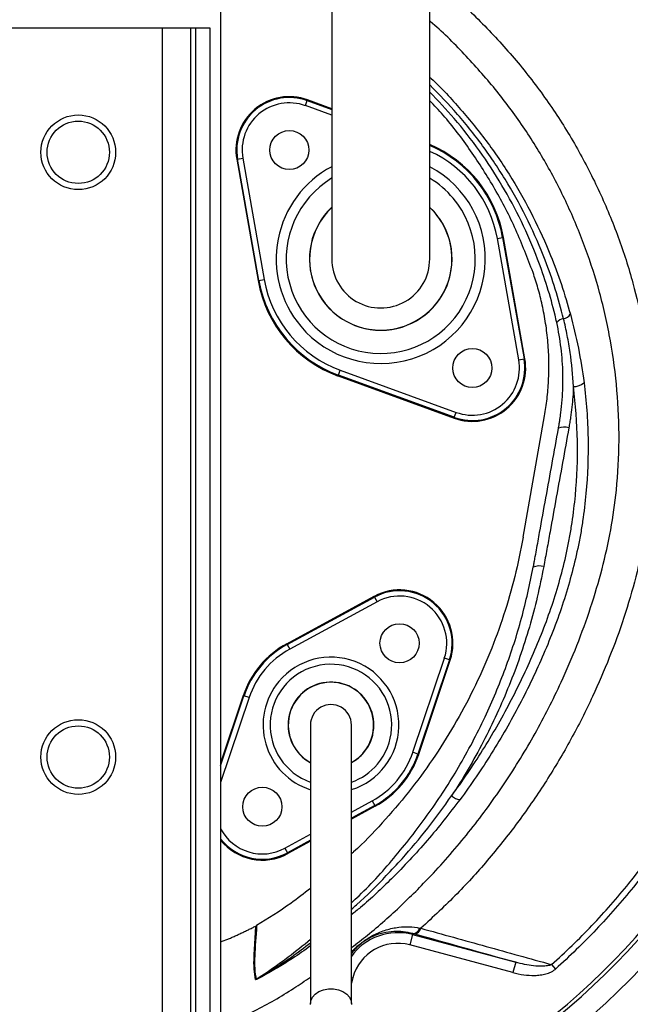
# Model space of a CAD drawing. Header units: millimetres. Extents: x 3528 to 6506, y 5193 to 8895.
# Tile 6 of 13: x 4935 to 5793, y 6098 to 7482. Entities that reach past the tile are written whole.
import ezdxf

# ---------------------------------------------------------------- set-up
doc = ezdxf.new("R2010")
doc.units = ezdxf.units.MM
doc.header["$LTSCALE"] = 5

msp = doc.modelspace()

# ---------------------------------------------------------------- linework, layer by layer
at = {"color": 7, "linetype": 'Continuous', "lineweight": 25}
for p, q in [((5217.2, 7620.3), (5217.2, 5267.5)), ((4832.6, 7470.3), (5201.9, 7470.3)), ((5135, 7470.3), (5135, 5267.5)), ((5175, 7470.3), (5175, 5267.5)), ((5181.9, 7470.3), (5181.9, 5267.5)), ((5201.9, 7470.3), (5201.9, 5267.5)), ((5336.3, 7360.9), (5338.9, 7367.9)), ((5338.9, 7367.9), (5339.3, 7369)), ((5373.5, 7356.6), (5339.3, 7369)), ((5241, 7285.7), (5239.8, 7285.5)), ((5239.8, 7285.5), (5269.9, 7114.9)), ((5241, 7285.7), (5248.3, 7287)), ((5271, 7115.2), (5241, 7285.7)), ((5248.3, 7287), (5278.4, 7116.5)), ((5606, 7174.2), (5613.4, 7175.5)), ((5636.1, 7003.6), (5606, 7174.2)), ((5613.4, 7175.5), (5614.6, 7175.7)), ((5613.4, 7175.5), (5643.5, 7004.9)), ((5644.6, 7005.1), (5614.6, 7175.7)), ((5271, 7115.2), (5269.9, 7114.9)), ((5271, 7115.2), (5278.4, 7116.5)), ((5636.1, 7003.6), (5643.5, 7004.9)), ((5643.5, 7004.9), (5644.6, 7005.1)), ((5382.8, 6982), (5382.4, 6980.9)), ((5382.4, 6980.9), (5545.1, 6921.6)), ((5382.8, 6982), (5385.3, 6989)), ((5545.5, 6922.8), (5382.8, 6982)), ((5385.3, 6989), (5548.1, 6929.8)), ((5545.5, 6922.8), (5545.1, 6921.6)), ((5545.5, 6922.8), (5548.1, 6929.8)), ((5642.2, 6754.3), (5672.3, 6925)), ((5691.8, 6907.4), (5692.4, 6910.8)), ((5310.2, 6604.6), (5432.9, 6671.2)), ((5433.4, 6670.1), (5432.9, 6671.2)), ((5310.8, 6603.6), (5433.4, 6670.1)), ((5437, 6663.5), (5314.3, 6597)), ((5433.4, 6670.1), (5437, 6663.5)), ((5310.8, 6603.6), (5310.2, 6604.6)), ((5310.8, 6603.6), (5314.3, 6597)), ((5487.3, 6451.9), (5531.5, 6584.2)), ((5538.6, 6581.8), (5494.4, 6449.5)), ((5495.5, 6449.1), (5539.8, 6581.5)), ((5538.6, 6581.8), (5531.5, 6584.2)), ((5538.6, 6581.8), (5539.8, 6581.5)), ((5248.9, 6531.6), (5217.2, 6436.7)), ((5250, 6531.2), (5248.9, 6531.6)), ((5257.2, 6528.8), (5250, 6531.2)), ((5494.4, 6449.5), (5487.3, 6451.9)), ((5494.4, 6449.5), (5495.5, 6449.1)), ((5430.1, 6383.7), (5433.7, 6377.1)), ((5434.2, 6376.1), (5401, 6358)), ((5433.7, 6377.1), (5434.2, 6376.1)), ((5343.5, 6326.8), (5311.6, 6309.5)), ((5307.4, 6317.1), (5311, 6310.5)), ((5311, 6310.5), (5311.6, 6309.5)), ((5217.2, 6185.5), (5229.6, 6190.2)), ((5486.7, 6195.6), (5482.9, 6181.1)), ((5487.1, 6197.1), (5486.7, 6195.6)), ((5486.7, 6195.6), (5631.7, 6156.7)), ((5627.9, 6142.3), (5482.9, 6181.1)), ((5631.7, 6156.7), (5627.9, 6142.3)), ((5682.2, 6153.6), (5687.8, 6147.3))]:
    msp.add_line(p, q, dxfattribs=at)
at = {"color": 8, "linetype": 'Continuous', "lineweight": 25}
for p, q in [((5338.9, 7367.9), (5373.5, 7355.3)), ((5373.5, 7347.4), (5336.3, 7360.9)), ((5217.2, 6433), (5250, 6531.2)), ((5257.2, 6528.8), (5217.2, 6409.4)), ((5401, 6367.9), (5430.1, 6383.7)), ((5433.7, 6377.1), (5401, 6359.4)), ((5307.4, 6317.1), (5343.5, 6336.7)), ((5343.5, 6328.2), (5311, 6310.5)), ((5400.9, 6135.5), (5402.9, 6135)), ((5402.9, 6135), (5401, 6127.6))]:
    msp.add_line(p, q, dxfattribs=at)
at = {"color": 7, "linetype": 'Continuous', "lineweight": 25, "flags": 128}
msp.add_lwpolyline([(5343.5, 6097.5), (5344, 6102.7), (5346.2, 6107.6), (5350.1, 6112), (5355.3, 6115.5), (5361.6, 6118), (5368.6, 6119.3), (5375.8, 6119.3), (5382.8, 6118), (5389.1, 6115.5), (5394.4, 6112), (5398.2, 6107.6), (5400.5, 6102.7), (5400.9, 6097.5)], dxfattribs=at)
at = {"color": 7, "linetype": 'Continuous', "lineweight": 25}
for centre, radius in [((5017.2, 7295.3), 52.5), ((5017.2, 7295.3), 43.8), ((5313.7, 7298.5), 27.5), ((5570.8, 6992.1), 27.5), ((5468.6, 6605.2), 27.5), ((5017.2, 6445.3), 52.5), ((5017.2, 6445.3), 43.8), ((5275.8, 6375.4), 27.5)]:
    msp.add_circle(centre, radius, dxfattribs=at)
for centre, radius, start, end in [((5017.2, 6895.3), 1290, 91.6196, 180), ((5017.2, 6895.3), 1290, 278.9187, 88.32), ((5017.2, 6895.3), 1087.5, 0, 81.2735), ((5017.2, 6895.3), 1052.5, 0, 80.9903), ((5017.2, 6895.3), 1057.5, 0, 81.0236), ((5313.7, 7298.5), 75, 70, 190), ((5313.7, 7298.5), 73.8, 70, 190), ((5313.7, 7298.5), 66.3, 70, 190), ((5442.2, 7145.3), 175, 10, 66.8454), ((5442.2, 7145.3), 100, 133.5733, 0), ((5442.2, 7145.3), 100, 0, 46.1696), ((5442.2, 7145.3), 68.8, 180, 0.042), ((5442.2, 7145.3), 175, 190, 250), ((5442.2, 7145.3), 173.8, 190, 250), ((5442.2, 7145.3), 166.3, 190, 250), ((5701.7, 7044.9), 16.7, 99.2294, 137.4543), ((5696.5, 7075.7), 14.4, 279.8905, 326.4123), ((5570.8, 6992.1), 75, 250, 10), ((5570.8, 6992.1), 73.8, 250, 10), ((5570.8, 6992.1), 66.3, 250, 10), ((5713.5, 6987.1), 21.1, 268.1483, 312.2375), ((5700.1, 6888.1), 21, 72.7438, 113.3935), ((5017.2, 6895.3), 1052.5, 280.9542, 0), ((5017.2, 6895.3), 1057.5, 280.9017, 0), ((5017.2, 6895.3), 1087.5, 280.597, 0), ((5664.8, 6693.9), 20, 71.6021, 114.5614), ((5468.6, 6605.2), 75, 341.5102, 118.4898), ((5468.6, 6605.2), 73.8, 341.5102, 118.4898), ((5468.6, 6605.2), 66.3, 341.5102, 118.4898), ((5372.2, 6490.3), 130, 118.4898, 161.5102), ((5372.2, 6490.3), 128.8, 118.4898, 161.5102), ((5372.2, 6490.3), 121.3, 118.4898, 161.5102), ((5372.2, 6490.3), 60.3, 320, 241.477), ((5372.2, 6490.3), 60.3, 320, 241.4713), ((5372.2, 6490.3), 60, 0, 241.013), ((5372.2, 6490.3), 28.8, 0, 180.087), ((5372.2, 6490.3), 60, 299.0223, 0), ((5372.2, 6490.3), 60.3, 298.615, 320), ((5372.2, 6490.3), 60.3, 298.6204, 320), ((5372.2, 6490.3), 121.3, 298.4898, 341.5102), ((5372.2, 6490.3), 128.8, 298.4898, 341.5102), ((5372.2, 6490.3), 130, 298.4898, 341.5102), ((5555.5, 6405.9), 20.6, 227.7813, 264.2489), ((5275.8, 6375.4), 75, 218.6394, 298.4898), ((5486.5, 6207.7), 10.7, 273.1121, 344.8417), ((5488.2, 6207.2), 10.7, 274.2155, 345.6738), ((5466, 6118.1), 65.3, 75, 165), ((5259.3, 6145.7), 15.1, 298.1476, 301.7807)]:
    msp.add_arc(centre, radius, start, end, dxfattribs=at)
at = {"color": 8, "linetype": 'Continuous', "lineweight": 25}
for centre, radius, start, end in [((5442.2, 7145.3), 173.8, 10, 66.5906), ((5442.2, 7145.3), 166.3, 10, 65.4651), ((5442.2, 7145.3), 146.9, 117.9897, 220), ((5442.2, 7145.3), 146.9, 220, 61.9317), ((5442.2, 7145.3), 132.8, 121.3308, 40), ((5442.2, 7145.3), 132.8, 40, 58.5964), ((5442.2, 7145.3), 100.2, 133.8007, 46.4058), ((5372.2, 6490.3), 85.4, 320, 250.1162), ((5372.2, 6490.3), 95.4, 287.7115, 140), ((5372.2, 6490.3), 95.4, 140, 252.4222), ((5372.2, 6490.3), 85.4, 289.7567, 320), ((5275.8, 6375.4), 66.3, 207.9554, 298.4898), ((5275.8, 6375.4), 73.8, 217.4784, 298.4898), ((5466, 6118.1), 80.3, 75, 144.6267)]:
    msp.add_arc(centre, radius, start, end, dxfattribs=at)
at = {"color": 7, "linetype": 'Continuous', "lineweight": 25}
for points, knots in [([(5687.9, 7642.7), (5707.7, 7624.9), (5726.6, 7606.5), (5763, 7568.3), (5780.4, 7548.5), (5805.3, 7517.7), (5813.4, 7507.3), (5825.3, 7491.4), (5829.2, 7486.1), (5837, 7475.3), (5840.8, 7469.9), (5859.5, 7442.6), (5873.6, 7420.3), (5913.1, 7351.9), (5935.8, 7304.3), (5959.5, 7242.5), (5964, 7230), (5972.5, 7204.9), (5976.5, 7192.3), (5987.7, 7154.2), (5994.2, 7128.6), (5999.7, 7102.6)], [0, 0, 0, 0, 0.125, 0.125, 0.25, 0.25, 0.3125, 0.3125, 0.34375, 0.34375, 0.375, 0.375, 0.5, 0.5, 0.75, 0.75, 0.8125, 0.8125, 0.875, 0.875, 1, 1, 1, 1]), ([(5992.2, 7101), (5986.8, 7126.8), (5980.4, 7152.2), (5969.2, 7189.9), (5965.3, 7202.5), (5956.8, 7227.3), (5952.4, 7239.7), (5928.9, 7301), (5906.4, 7348.1), (5867.3, 7415.9), (5853.3, 7438), (5831, 7470.5), (5823.3, 7481.2), (5807.6, 7502.3), (5799.5, 7512.6), (5783, 7533), (5774.5, 7543.1), (5757.2, 7562.8), (5748.3, 7572.5), (5721.2, 7601), (5702.3, 7619.3), (5682.8, 7636.9)], [0, 0, 0, 0, 0.125, 0.125, 0.1875, 0.1875, 0.25, 0.25, 0.5, 0.5, 0.625, 0.625, 0.6875, 0.6875, 0.75, 0.75, 0.8125, 0.8125, 0.875, 0.875, 1, 1, 1, 1]), ([(5373.5, 7536.9), (5373.5, 7520.2), (5373.5, 7487), (5373.5, 7438.3), (5373.5, 7391.3), (5373.5, 7346.8), (5373.5, 7305.3), (5373.5, 7267.7), (5373.5, 7236.1), (5373.5, 7210.6), (5373.5, 7191.3), (5373.5, 7177), (5373.5, 7165.4), (5373.5, 7156.7), (5373.5, 7150.2), (5373.5, 7147), (5373.5, 7145.3)], [0, 0, 0, 0, 0.079644, 0.158009, 0.235124, 0.311015, 0.385614, 0.459005, 0.531252, 0.593311, 0.65426, 0.714301, 0.773508, 0.85087, 0.926319, 1, 1, 1, 1]), ([(5511, 7145.3), (5511, 7146.3), (5511, 7148.4), (5511, 7152), (5511, 7156.8), (5511, 7163), (5511, 7170.8), (5511, 7180.5), (5511, 7193.5), (5511, 7211.5), (5511, 7235.7), (5511, 7266.2), (5511, 7301.8), (5511, 7341.9), (5511, 7386.1), (5511, 7433.8), (5511, 7484.4), (5511, 7519.2), (5511, 7536.9)], [0, 0, 0, 0, 0.045521, 0.094717, 0.147611, 0.204275, 0.251456, 0.300858, 0.352419, 0.406213, 0.470225, 0.53729, 0.607172, 0.679907, 0.755587, 0.834151, 0.915609, 1, 1, 1, 1]), ([(5656.1, 7126.2), (5648.4, 7146.4), (5633.1, 7186.7), (5603.4, 7244), (5569.1, 7297.8), (5538.1, 7339.2), (5517.3, 7361.2), (5511, 7367.8)], [0, 0, 0, 0, 0.228745, 0.455263, 0.679949, 0.903115, 1, 1, 1, 1]), ([(5712.8, 6966), (5712, 6982.2), (5710.5, 6998.1), (5707, 7022), (5705.7, 7029.9), (5702.6, 7045.7), (5700.9, 7053.6), (5699, 7061.4)], [0, 0, 0, 0, 0.5, 0.5, 0.75, 0.75, 1, 1, 1, 1]), ([(5708.6, 7067.7), (5712.8, 7051.9), (5716.6, 7036), (5722.9, 7003.9), (5725.6, 6987.8), (5727.7, 6971.5)], [0, 0, 0, 0, 0.5, 0.5, 1, 1, 1, 1]), ([(5692.4, 6910.8), (5692.6, 6911.6), (5692.7, 6912.3), (5693, 6913.9), (5693.3, 6916.1), (5693.7, 6918.4), (5694.4, 6922.9), (5694.8, 6926), (5696, 6935.1), (5696.6, 6941.2), (5698, 6959.5), (5698.4, 6971.7), (5697.8, 6996), (5696.9, 7008.1), (5694, 7032.2), (5692, 7044.2), (5689.4, 7056.2)], [0, 0, 0, 0, 0.015625, 0.015625, 0.03125, 0.0625, 0.0625, 0.125, 0.125, 0.25, 0.25, 0.5, 0.5, 0.75, 0.75, 1, 1, 1, 1]), ([(5541.6, 6390.6), (5557.1, 6411.5), (5571.6, 6432.9), (5598.9, 6476.6), (5611.8, 6499), (5629.7, 6533.3), (5635.5, 6544.8), (5646.6, 6568.1), (5651.9, 6579.7), (5667.1, 6615), (5676.3, 6638.9), (5692.2, 6687.3), (5698.9, 6712), (5705.5, 6743.4), (5706.7, 6749.7), (5709, 6762.3), (5710, 6768.7), (5712.9, 6787.7), (5714.4, 6800.4), (5718, 6838.6), (5718.9, 6864), (5717.9, 6915), (5716.1, 6940.5), (5712.8, 6966)], [0, 0, 0, 0, 0.125, 0.125, 0.25, 0.25, 0.3125, 0.3125, 0.375, 0.375, 0.5, 0.5, 0.625, 0.625, 0.65625, 0.65625, 0.6875, 0.6875, 0.75, 0.75, 0.875, 0.875, 1, 1, 1, 1]), ([(5727.7, 6971.5), (5731, 6945.5), (5732.9, 6919.5), (5733.8, 6867.6), (5732.9, 6841.7), (5729.3, 6802.9), (5727.8, 6789.9), (5724.8, 6770.5), (5723.8, 6764.1), (5721.5, 6751.1), (5720.2, 6744.7), (5713.5, 6712.8), (5706.7, 6687.7), (5690.6, 6638.3), (5681.3, 6614), (5665.8, 6578.1), (5660.4, 6566.2), (5649.1, 6542.5), (5643.3, 6530.8), (5631.1, 6507.5), (5624.7, 6495.9), (5611.6, 6473.1), (5604.9, 6461.8), (5584, 6428.4), (5569.1, 6406.6), (5553.4, 6385.3)], [0, 0, 0, 0, 0.125, 0.125, 0.25, 0.25, 0.3125, 0.3125, 0.34375, 0.34375, 0.375, 0.375, 0.5, 0.5, 0.625, 0.625, 0.6875, 0.6875, 0.75, 0.75, 0.8125, 0.8125, 0.875, 0.875, 1, 1, 1, 1]), ([(5712.8, 6966), (5712.5, 6956.4), (5711.8, 6946.8), (5710.2, 6932.3), (5709.5, 6927.5), (5708.4, 6920.3), (5708.1, 6917.8), (5707.2, 6913), (5706.8, 6910.6), (5706.4, 6908.2)], [0, 0, 0, 0, 0.5, 0.5, 0.75, 0.75, 0.875, 0.875, 1, 1, 1, 1]), ([(5656.5, 6712.1), (5656.9, 6714.1), (5657.2, 6716.2), (5658, 6720.2), (5659.1, 6726.3), (5661.7, 6740.6), (5663.9, 6752.8), (5668.3, 6777.2), (5671.2, 6793.5), (5680.1, 6842.3), (5686, 6874.8), (5691.8, 6907.4)], [0, 0, 0, 0, 0.03125, 0.03125, 0.0625, 0.125, 0.25, 0.25, 0.5, 0.5, 1, 1, 1, 1]), ([(5706.4, 6908.2), (5700.5, 6875.6), (5694.7, 6843.1), (5685.8, 6794.3), (5682.9, 6778), (5678.5, 6753.6), (5676.3, 6741.4), (5674.1, 6729.2), (5672.6, 6721), (5671.9, 6717), (5671.1, 6712.9)], [0, 0, 0, 0, 0.5, 0.5, 0.75, 0.75, 0.875, 0.9375, 0.9375, 1, 1, 1, 1]), ([(5642.2, 6754.3), (5638.6, 6735.8), (5631.3, 6698.8), (5615.4, 6644.5), (5596, 6591.3), (5572.7, 6539.6), (5545.8, 6489.5), (5515.4, 6441.4), (5481.6, 6395.5), (5444.4, 6352.3), (5417.3, 6323.6), (5402, 6310.1), (5401, 6309.2)], [0, 0, 0, 0, 0.109805, 0.219322, 0.329103, 0.439456, 0.549531, 0.659887, 0.770703, 0.881226, 0.992022, 1, 1, 1, 1]), ([(5671.1, 6712.9), (5665.7, 6684.1), (5659, 6655.8), (5642.8, 6600.2), (5633.3, 6572.8), (5611.7, 6519.1), (5599.6, 6492.6), (5579.3, 6453.7), (5572.3, 6440.9), (5557.4, 6415.4), (5549.6, 6402.9), (5541.6, 6390.6)], [0, 0, 0, 0, 0.25, 0.25, 0.5, 0.5, 0.75, 0.75, 0.875, 0.875, 1, 1, 1, 1]), ([(5682.2, 6153.6), (5692, 6162.4), (5701.6, 6171.3), (5720.6, 6189.7), (5729.8, 6199), (5757, 6227.5), (5774.3, 6247.2), (5823.8, 6308), (5853.5, 6351.1), (5893.1, 6419.5), (5905.3, 6442.7), (5927.9, 6490), (5938.2, 6514), (5957, 6562.9), (5965.4, 6587.7), (5976.6, 6625.6), (5980.1, 6638.3), (5986.5, 6663.9), (5989.5, 6676.7), (5992.2, 6689.6)], [0, 0, 0, 0, 0.0625, 0.0625, 0.125, 0.125, 0.25, 0.25, 0.5, 0.5, 0.625, 0.625, 0.75, 0.75, 0.875, 0.875, 0.9375, 0.9375, 1, 1, 1, 1]), ([(5999.7, 6688), (5996.9, 6675), (5993.9, 6662.1), (5987.4, 6636.3), (5983.9, 6623.6), (5972.7, 6585.5), (5964.2, 6560.6), (5936, 6486.8), (5913.3, 6439.2), (5860.2, 6347), (5830.3, 6303.5), (5780.5, 6242), (5763.1, 6222.2), (5735.8, 6193.3), (5726.4, 6183.9), (5707.4, 6165.3), (5697.7, 6156.2), (5687.8, 6147.3)], [0, 0, 0, 0, 0.0625, 0.0625, 0.125, 0.125, 0.25, 0.25, 0.5, 0.5, 0.75, 0.75, 0.875, 0.875, 0.9375, 0.9375, 1, 1, 1, 1]), ([(5343.5, 6490.3), (5343.5, 6489), (5343.5, 6486.3), (5343.5, 6481.9), (5343.5, 6476.7), (5343.5, 6470.8), (5343.5, 6464.2), (5343.5, 6457.4), (5343.5, 6450.6), (5343.5, 6443.3), (5343.5, 6434.8), (5343.5, 6424.1), (5343.5, 6411.3), (5343.5, 6396.3), (5343.5, 6377.4), (5343.5, 6354.3), (5343.5, 6327.6), (5343.5, 6300.6), (5343.5, 6277), (5343.5, 6255.3), (5343.5, 6233.7), (5343.5, 6207.1), (5343.5, 6175.5), (5343.5, 6138.9), (5343.5, 6112.7), (5343.5, 6098.8)], [0, 0, 0, 0, 0.062133, 0.118852, 0.17019, 0.216187, 0.256775, 0.291881, 0.321501, 0.345659, 0.375853, 0.40732, 0.441502, 0.478325, 0.515922, 0.568505, 0.620521, 0.669451, 0.715185, 0.743961, 0.78022, 0.823948, 0.875147, 0.933829, 1, 1, 1, 1]), ([(5401, 6098.8), (5401, 6111.9), (5401, 6136.4), (5401, 6170.3), (5401, 6198.9), (5401, 6222.1), (5401, 6241.5), (5401, 6258.9), (5401, 6286.1), (5401, 6322.5), (5401, 6355), (5401, 6375.6), (5401, 6385.8), (5401, 6395.2), (5401, 6403.5), (5401, 6410.9), (5401, 6417.9), (5401, 6425.2), (5401, 6433.9), (5401, 6443.8), (5401, 6454.2), (5401, 6464), (5401, 6472.6), (5401, 6479.7), (5401, 6485.5), (5401, 6488.7), (5401, 6490.3)], [0, 0, 0, 0, 0.062475, 0.116763, 0.162869, 0.200798, 0.230969, 0.259524, 0.288504, 0.370176, 0.452627, 0.476037, 0.49843, 0.519487, 0.539198, 0.557563, 0.574582, 0.593456, 0.617571, 0.651546, 0.69241, 0.74023, 0.795001, 0.856556, 0.924862, 1, 1, 1, 1]), ([(5343.5, 6260.7), (5334.3, 6253.5), (5310.1, 6234.6), (5283.9, 6218.3), (5267.7, 6208.3)], [0, 0, 0, 0, 0.379124, 1, 1, 1, 1]), ([(5229.6, 6190.2), (5231.4, 6191), (5234.9, 6192.6), (5240.3, 6195), (5245.6, 6197.5), (5250.9, 6200), (5256.2, 6202.5), (5261.4, 6205.1), (5264.9, 6206.8), (5266.7, 6207.7)], [0, 0, 0, 0, 0.142874, 0.285731, 0.428578, 0.571422, 0.714269, 0.857126, 1, 1, 1, 1]), ([(5266.4, 6132.4), (5265.3, 6136.8), (5264.6, 6141.8), (5264, 6152.8), (5264, 6158.8), (5264.5, 6171.6), (5264.9, 6178.4), (5265.9, 6192.7), (5266.3, 6200.1), (5266.7, 6207.7)], [0, 0, 0, 0, 0.25, 0.25, 0.5, 0.5, 0.75, 0.75, 1, 1, 1, 1]), ([(5267.7, 6208.3), (5266.9, 6193), (5265.6, 6178.5), (5264.8, 6159.3), (5264.8, 6153.3), (5265.4, 6142.3), (5266.1, 6137.3), (5267.2, 6132.9)], [0, 0, 0, 0, 0.5, 0.5, 0.75, 0.75, 1, 1, 1, 1]), ([(5498.5, 6204.6), (5529, 6196.1), (5559.6, 6187.6), (5620.8, 6170.6), (5651.5, 6162.1), (5682.2, 6153.6)], [0, 0, 0, 0, 0.5, 0.5, 1, 1, 1, 1]), ([(5487.1, 6197.1), (5482.7, 6198.1), (5473.6, 6200.2), (5459.6, 6200.4), (5445.1, 6198.3), (5432.3, 6194), (5422.4, 6188.7), (5415.6, 6184), (5410, 6179.3), (5405, 6174.3), (5402.3, 6170.8), (5401, 6169)], [0, 0, 0, 0, 0.1414939, 0.2859932, 0.4644646, 0.6464777, 0.7504596, 0.8024655, 0.8541231, 0.9254159, 1, 1, 1, 1]), ([(5627.9, 6142.3), (5632.9, 6140.9), (5637.9, 6139.9), (5648.2, 6138.6), (5653.3, 6138.2), (5661.1, 6138.4), (5663.7, 6138.6), (5668.9, 6139.3), (5671.4, 6139.8), (5676.5, 6141.1), (5678.9, 6142), (5682.4, 6143.6), (5683.6, 6144.3), (5685.8, 6145.7), (5686.8, 6146.4), (5687.8, 6147.3)], [0, 0, 0, 0, 0.25, 0.25, 0.5, 0.5, 0.625, 0.625, 0.75, 0.75, 0.875, 0.875, 0.9375, 0.9375, 1, 1, 1, 1]), ([(5682.2, 6153.6), (5681.2, 6153.1), (5680.2, 6152.7), (5678.1, 6152.2), (5677, 6152), (5673.9, 6151.5), (5671.7, 6151.3), (5665.3, 6151.1), (5661, 6151.4), (5652.6, 6152.3), (5648.4, 6153), (5640, 6154.6), (5635.9, 6155.6), (5631.7, 6156.7)], [0, 0, 0, 0, 0.0625, 0.0625, 0.125, 0.125, 0.25, 0.25, 0.5, 0.5, 0.75, 0.75, 1, 1, 1, 1])]:
    msp.add_open_spline(points, degree=3, knots=knots, dxfattribs=at)
at = {"color": 8, "linetype": 'Continuous', "lineweight": 25}
for points, knots in [([(5509.7, 7542.2), (5521.1, 7533.3), (5551, 7510), (5594.9, 7467.2), (5641.4, 7414.9), (5682.9, 7359.2), (5719.2, 7300.7), (5750.4, 7239.8), (5776.5, 7176.6), (5796.5, 7114.3), (5810.8, 7053.4), (5820.2, 6994.4), (5825.3, 6934.7), (5826, 6875), (5822.3, 6815.5), (5813.9, 6756.5), (5801.1, 6698.3), (5784.3, 6641), (5763.8, 6584.9), (5739.2, 6527.8), (5709.9, 6469.8), (5675.4, 6411.6), (5637.1, 6355.7), (5595.2, 6302.6), (5549.4, 6251.7), (5515.7, 6220.5), (5498.5, 6204.6)], [0, 0, 0, 0, 0.02836, 0.074122, 0.119887, 0.165487, 0.210019, 0.254703, 0.299388, 0.34392, 0.382793, 0.421826, 0.460907, 0.499928, 0.538792, 0.577595, 0.616524, 0.655534, 0.694534, 0.733398, 0.777457, 0.821667, 0.865921, 0.910118, 0.954167, 1, 1, 1, 1]), ([(5401, 6177.4), (5408.5, 6183.2), (5433, 6201.8), (5471.6, 6236.6), (5520.7, 6285.7), (5569.7, 6342.9), (5617.4, 6408.5), (5659.8, 6477.7), (5692.8, 6542.7), (5718.2, 6602.1), (5737.6, 6655.2), (5753.6, 6709.5), (5765.9, 6764.6), (5774.6, 6824.9), (5778, 6890.4), (5775.1, 6960.6), (5765.9, 7030.3), (5751, 7096.9), (5730.8, 7160), (5706.2, 7219.6), (5676.9, 7277), (5642.7, 7332.1), (5603.7, 7384.7), (5559.7, 7433.7), (5528.5, 7465.4), (5511.2, 7479.4), (5511, 7479.5)], [0, 0, 0, 0, 0.01898, 0.061566, 0.10401, 0.157985, 0.212135, 0.266293, 0.320279, 0.357895, 0.395642, 0.43339, 0.471053, 0.508598, 0.555279, 0.602162, 0.649055, 0.695752, 0.738613, 0.78162, 0.824628, 0.867489, 0.911367, 0.955403, 0.999437, 1, 1, 1, 1]), ([(5511, 7400.6), (5511.6, 7400.1), (5527.3, 7386.3), (5555, 7355.7), (5593.3, 7308.9), (5627.1, 7258.4), (5656.7, 7205.6), (5679.3, 7155.6), (5696.5, 7109.5), (5704.5, 7081.6), (5708.6, 7067.7)], [0, 0, 0, 0, 0.006123, 0.158307, 0.312469, 0.46717, 0.621899, 0.776097, 0.888048, 1, 1, 1, 1]), ([(5699, 7061.4), (5695.3, 7075.3), (5688, 7103.1), (5671.7, 7149), (5650, 7198.8), (5621.4, 7251.6), (5588.2, 7301.8), (5551.7, 7348.5), (5524.3, 7376.5), (5511, 7390.1)], [0, 0, 0, 0, 0.113184, 0.226382, 0.382612, 0.539407, 0.696187, 0.852397, 1, 1, 1, 1]), ([(5687, 7066.5), (5687, 7066.5), (5683.8, 7079.8), (5676.4, 7106.3), (5661.2, 7150.4), (5640.5, 7198.3), (5613.2, 7249.2), (5581.5, 7297.7), (5547.5, 7341.6), (5522.6, 7367.8), (5511, 7380)], [0, 0, 0, 0, 0.000001, 0.11392, 0.22784, 0.386199, 0.545124, 0.704049, 0.862408, 1, 1, 1, 1]), ([(5401, 6240.5), (5404.6, 6243.8), (5427.1, 6264.3), (5464.1, 6306.4), (5511.2, 6366.5), (5545.9, 6420.4), (5571.1, 6465.8), (5594, 6511.7), (5618.1, 6569.6), (5641.2, 6639.9), (5651.4, 6688.1), (5656.5, 6712.1)], [0, 0, 0, 0, 0.026436, 0.165963, 0.30549, 0.444519, 0.517827, 0.591136, 0.727346, 0.863789, 1, 1, 1, 1]), ([(5401, 6231.5), (5403.4, 6233.5), (5420.7, 6248.3), (5444.2, 6272.2), (5477.6, 6308.1), (5508.8, 6345.1), (5530.7, 6375.4), (5541.6, 6390.6)], [0, 0, 0, 0, 0.0447981, 0.318681, 0.4708829, 0.7354388, 1, 1, 1, 1]), ([(5553.4, 6385.3), (5538.5, 6366), (5508.5, 6327.3), (5461, 6277.3), (5425, 6242.8), (5405.2, 6227), (5401, 6223.6)], [0, 0, 0, 0, 0.330921, 0.661811, 0.927163, 1, 1, 1, 1]), ([(5401, 6170.8), (5401.6, 6171.6), (5404.1, 6174.5), (5409, 6179.2), (5415.5, 6184.5), (5423.3, 6190.1), (5434.7, 6196.7), (5449.7, 6202.8), (5466.1, 6206.3), (5481.9, 6207.2), (5491.9, 6205.7), (5496.8, 6204.9)], [0, 0, 0, 0, 0.030261, 0.110654, 0.171845, 0.232476, 0.345982, 0.529799, 0.71389, 0.857044, 1, 1, 1, 1]), ([(5267.2, 6132.9), (5282.5, 6143.2), (5308.7, 6160.9), (5333.2, 6180.8), (5343.5, 6189.2)], [0, 0, 0, 0, 0.5798462, 1, 1, 1, 1]), ([(5343.5, 6179.7), (5335.2, 6173.8), (5320.8, 6163.5), (5299.4, 6150.2), (5283.2, 6140.8), (5272.4, 6135), (5268, 6132.9), (5266.9, 6132.5), (5266.5, 6132.4), (5266.4, 6132.4), (5266.4, 6132.4)], [0, 0, 0, 0, 0.3330625, 0.5764138, 0.8193733, 0.9418451, 0.9732249, 0.9851776, 0.9925915, 1, 1, 1, 1]), ([(5267.2, 6132.9), (5267.2, 6132.9), (5267.2, 6132.9), (5267.3, 6132.9), (5267.4, 6132.9), (5267.7, 6133), (5268.7, 6133.5), (5272.8, 6135.8), (5282.9, 6142), (5298.4, 6151.8), (5319.9, 6166.2), (5334.6, 6177.5), (5343.5, 6184.3)], [0, 0, 0, 0, 0.001953, 0.003727, 0.005646, 0.007968, 0.016526, 0.043544, 0.15983, 0.397579, 0.635443, 1, 1, 1, 1]), ([(5217.2, 6066.1), (5233.3, 6073.3), (5268.6, 6089.2), (5310.4, 6113.4), (5335.7, 6130.7), (5343.5, 6136)], [0, 0, 0, 0, 0.364867, 0.80459, 1, 1, 1, 1])]:
    msp.add_open_spline(points, degree=3, knots=knots, dxfattribs=at)
at = {"color": 7, "linetype": 'Continuous', "lineweight": 25}
for points in [[(5672.3, 6925), (5673.7, 6932.6), (5676, 6948.4), (5678.1, 6973.9), (5678.7, 7000.7), (5677.3, 7028), (5674.1, 7055), (5669.3, 7080.7), (5663.2, 7104.6), (5658.5, 7119.2), (5656.1, 7126.2)], [(5689.4, 7056.2), (5688.6, 7059.7), (5687.8, 7063.1), (5687, 7066.5)], [(5266.7, 6207.7), (5267, 6207.9), (5267.4, 6208.1), (5267.7, 6208.3)], [(5496.8, 6204.9), (5497.4, 6204.8), (5498, 6204.7), (5498.5, 6204.6)], [(5489, 6196.6), (5488.3, 6196.7), (5487.7, 6196.9), (5487.1, 6197.1)], [(5631.7, 6156.7), (5584, 6170), (5536.4, 6183.3), (5489, 6196.6)]]:
    msp.add_open_spline(points, degree=3, dxfattribs=at)

doc.saveas('drawing.dxf')
